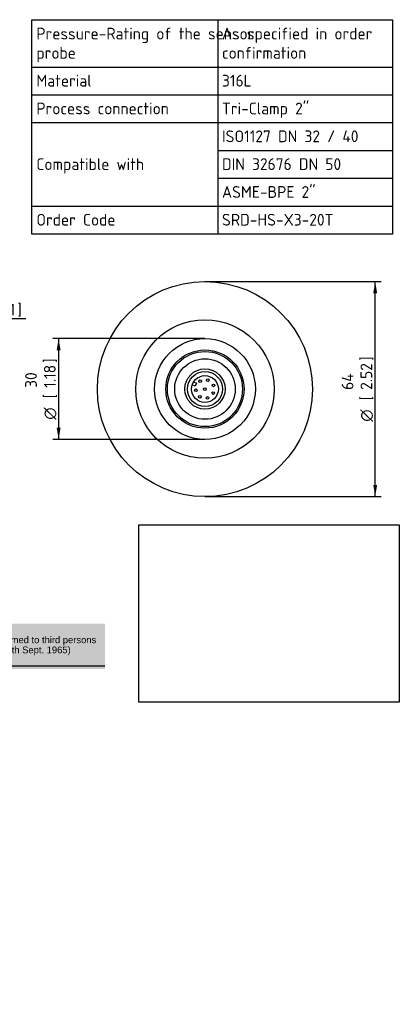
# Model space of a CAD drawing. Header units: millimetres. Extents: x 0 to 296, y -88 to 205.
# Tile 4 of 4: x 183 to 296, y -88 to 205. Entities that reach past the tile are written whole.
import ezdxf
from ezdxf.entities.mleader import LeaderData, LeaderLine
from ezdxf.enums import TextEntityAlignment as Align
from ezdxf.math import Vec2, Vec3

# ---------------------------------------------------------------- set-up
doc = ezdxf.new("R2010")
doc.units = ezdxf.units.MM
doc.layers.add('Default', color=7, linetype='Continuous')
doc.layers.add('SRD-HS-X3-20T', color=7, linetype='Continuous')
doc.styles.add('SEACAD_Solid_Edge_ISO', font='seiso.ttf')
doc.styles.add('SEACAD_Solid_Edge_ISO1_Symbols', font='semeci1.ttf')
doc.dimstyles.new('Rheonics_Publish', dxfattribs={"dimtxt": 3.5, "dimasz": 3.5, "dimexe": 1.75, "dimexo": 0, "dimgap": 0.875, "dimtad": 1, "dimdec": 1, "dimdsep": 46, "dimtxsty": 'SEACAD_Solid_Edge_ISO', "dimblk1": '_SE_FILLED', "dimblk2": '_SE_FILLED', "dimsah": 1, "dimcen": 1.75, "dimazin": 0, "dimtfac": 0.5, "dimtdec": 3, "dimtmove": 0, "dimatfit": 3, "dimfxl": 1, "dimarcsym": 0})
picture_1 = doc.add_image_def('image1.jpg', size_in_pixel=(1363, 928))

# ---------------------------------------------------------------- blocks, each defined once
blk = doc.blocks.new('SE')
at = {"layer": 'Default', "color": 7, "linetype": 'Continuous'}
for p, q in [((241.65, 204.69), (241.65, 190.61)), ((186.33, 190.61), (293.71, 190.61)), ((241.65, 190.61), (241.65, 182.34)), ((186.33, 182.34), (293.71, 182.34)), ((241.65, 182.34), (241.65, 174.06)), ((186.33, 174.06), (293.71, 174.06)), ((241.65, 174.06), (241.65, 165.78)), ((241.65, 165.78), (293.71, 165.78)), ((241.65, 165.78), (241.65, 157.5)), ((241.65, 157.5), (293.71, 157.5)), ((241.65, 157.5), (241.65, 149.23)), ((186.33, 149.23), (293.71, 149.23)), ((241.65, 149.23), (241.65, 140.87))]:
    blk.add_line(p, q, dxfattribs=at)
blk.add_lwpolyline([(186.33, 140.87), (186.33, 204.69), (293.71, 204.69), (293.71, 140.87), (186.33, 140.87)], dxfattribs=at)
at = {"layer": 'Default', "color": 7, "linetype": 'Continuous', "style": 'SEACAD_Solid_Edge_ISO'}
for s, p in [('Pressure-Rating of the sensor', (187.68, 202.31)), ('As specified in order', (242.92, 202.31)), ('probe', (187.68, 196.58)), ('confirmation', (242.92, 196.58)), ('Material', (187.68, 188.3)), ('316L', (242.92, 188.3)), ('Process connection', (187.68, 180.03)), ('Tri-Clamp 2"', (242.92, 180.03)), ('ISO1127 DN 32 / 40', (242.92, 171.75)), ('Compatible with', (187.68, 163.47)), ('DIN 32676 DN 50', (242.92, 163.47)), ('ASME-BPE 2"', (242.92, 155.19)), ('Order Code', (187.68, 146.92)), ('SRD-HS-X3-20T', (242.92, 146.92))]:
    blk.add_text(s, height=3.5, dxfattribs=at).set_placement(p, align=Align.TOP_LEFT)
blk = doc.blocks.new('SE3')
at = {"layer": 'SRD-HS-X3-20T', "color": 7, "linetype": 'Continuous'}
for p, q in [((234.48, 96.95), (235.36, 96.53)), ((234.93, 95.63), (234.05, 96.04)), ((235.36, 96.53), (234.93, 95.63))]:
    blk.add_line(p, q, dxfattribs=at)
for centre, radius in [((237.85, 94.8), 32), ((237.85, 94.8), 20.6), ((237.85, 94.8), 15), ((237.85, 94.8), 11.64), ((237.85, 94.8), 11.18), ((237.85, 94.8), 9), ((237.85, 94.8), 6), ((237.85, 94.8), 5.2), ((237.85, 94.8), 4), ((236.41, 97.14), 0.4), ((238.67, 97.42), 0.4), ((235.13, 94.43), 0.4), ((237.85, 94.8), 0.4), ((240.34, 93.62), 0.4), ((240.37, 95.9), 0.4), ((236.34, 92.5), 0.4), ((238.6, 92.15), 0.4)]:
    blk.add_circle(centre, radius, dxfattribs=at)
blk = doc.blocks.new('DMBLK44')
at = {"layer": 'Default', "linetype": 'Continuous'}
for points in [[(193.73, 106.3), (194.9, 106.3), (194.31, 109.8)], [(193.73, 83.3), (194.31, 79.8), (194.9, 83.3)]]:
    blk.add_hatch(color=7, dxfattribs=at).paths.add_polyline_path(points)
at = {"layer": 'Default', "color": 7, "linetype": 'Continuous'}
for p, q in [((237.85, 109.8), (192.56, 109.8)), ((194.31, 109.8), (194.31, 79.8)), ((237.85, 79.8), (192.56, 79.8))]:
    blk.add_line(p, q, dxfattribs=at)
for s, style, p in [(']', 'SEACAD_Solid_Edge_ISO', (189.94, 102.62)), ('1.18', 'SEACAD_Solid_Edge_ISO', (189.94, 95.15)), ('30', 'SEACAD_Solid_Edge_ISO', (184.34, 95.15)), ('[', 'SEACAD_Solid_Edge_ISO', (189.94, 92.04)), ('O', 'SEACAD_Solid_Edge_ISO1_Symbols', (189.94, 85.7))]:
    blk.add_text(s, height=3.5, rotation=90, dxfattribs=dict(at, style=style)).set_placement(p, align=Align.TOP_LEFT)
blk = doc.blocks.new('_SE_FILLED')
at = {"color": 0}
blk.add_line((0, 0), (-1, 0), dxfattribs=at)
blk.add_solid([(0, 0), (-1, -0.1665), (-1, 0.1665), (0, 0)], dxfattribs=at)
blk = doc.blocks.new('DMBLK45')
at = {"layer": 'Default', "linetype": 'Continuous'}
for points in [[(289.1, 123.3), (288.51, 126.8), (287.93, 123.3)], [(289.1, 66.3), (287.93, 66.3), (288.51, 62.8)]]:
    blk.add_hatch(color=7, dxfattribs=at).paths.add_polyline_path(points)
at = {"layer": 'Default', "color": 7, "linetype": 'Continuous'}
for p, q in [((237.85, 126.8), (290.26, 126.8)), ((288.51, 62.8), (288.51, 126.8)), ((237.85, 62.8), (290.26, 62.8))]:
    blk.add_line(p, q, dxfattribs=at)
for s, style, p in [(']', 'SEACAD_Solid_Edge_ISO', (284.14, 103.22)), ('2.52', 'SEACAD_Solid_Edge_ISO', (284.14, 94.55)), ('64', 'SEACAD_Solid_Edge_ISO', (278.54, 94.55)), ('[', 'SEACAD_Solid_Edge_ISO', (284.14, 91.45)), ('O', 'SEACAD_Solid_Edge_ISO1_Symbols', (284.14, 85.1))]:
    blk.add_text(s, height=3.5, rotation=90, dxfattribs=dict(at, style=style)).set_placement(p, align=Align.TOP_LEFT)
blk = doc.blocks.new('DMBLK50')
at = {"layer": 'Default', "linetype": 'Continuous'}
for points in [[(140.67, 115.2), (140.67, 116.36), (137.17, 115.78)], [(156.66, 115.2), (160.16, 115.78), (156.66, 116.36)]]:
    blk.add_hatch(color=7, dxfattribs=at).paths.add_polyline_path(points)
at = {"layer": 'Default', "color": 7, "linetype": 'Continuous'}
for p, q in [((137.17, 131.54), (137.17, 114.03)), ((160.16, 131.54), (160.16, 114.03)), ((137.17, 115.78), (184.55, 115.78))]:
    blk.add_line(p, q, dxfattribs=at)
for s, style, p in [('23', 'SEACAD_Solid_Edge_ISO', (174.01, 125.75)), ('O', 'SEACAD_Solid_Edge_ISO1_Symbols', (164.56, 120.15)), ('[', 'SEACAD_Solid_Edge_ISO', (170.91, 120.15)), ('0.91', 'SEACAD_Solid_Edge_ISO', (174.01, 120.15)), (']', 'SEACAD_Solid_Edge_ISO', (182.05, 120.15))]:
    blk.add_text(s, height=3.5, dxfattribs=dict(at, style=style)).set_placement(p, align=Align.TOP_LEFT)
blk = doc.blocks.new('_DOT')
at = {"color": 0}
blk.add_line((0, 0), (-1, 0), dxfattribs=at)
at = {"color": 0, "const_width": 0.333}
blk.add_lwpolyline([(-0.1665, 0, 1), (0.1665, 0, 1)], format="xyb", close=True, dxfattribs=at)

msp = doc.modelspace()

# ---------------------------------------------------------------- hatches: boundary and pattern name
at = {"layer": 'Default', "linetype": 'Continuous'}
msp.add_hatch(color=7, dxfattribs=at).paths.add_polyline_path([(208.11, 25.02), (0.23, 25.02), (0.23, 11.56), (208.11, 11.56)])

# ---------------------------------------------------------------- linework, layer by layer
at = {"layer": 'Default', "color": 7, "linetype": 'Continuous'}
msp.add_line((208.11, 12.36), (0.23, 12.36), dxfattribs=at)

# ---------------------------------------------------------------- block references
at = {"layer": 'Default'}
for name in ['SE', 'SE3']:
    msp.add_blockref(name, (0, 0), dxfattribs=at)

# ---------------------------------------------------------------- dimensions: what is measured, and where the dimension line sits
at = {"layer": 'Default', "color": 7, "linetype": 'Continuous'}
for base, p1, p2, angle, text, override, picture, middle in [((137.17, 115.78), (137.17, 131.54), (160.16, 131.54), 0, '\\A1;%%C <> ', {"dimpost": '\\X'}, 'DMBLK50', (163.34, 115.78)), ((288.51, 126.8), (237.85, 62.8), (237.85, 126.8), 90, '\\A1;%%C <>', {"dimpost": '\\X', "dimtolj": 1}, 'DMBLK45', (288.51, 94.8)), ((194.31, 79.8), (237.85, 109.8), (237.85, 79.8), 270, '\\A1;%%C <>', {"dimpost": '\\X', "dimtolj": 1}, 'DMBLK44', (194.31, 94.8))]:
    dim = msp.add_linear_dim(base=base, p1=p1, p2=p2, angle=angle, text=text, dimstyle='Rheonics_Publish', override=override, dxfattribs=at)
    dim.commit()
    dim.dimension.update_dxf_attribs({"geometry": picture, "text_midpoint": middle, "dimtype": 161})

# ---------------------------------------------------------------- pictures from other files: only their frames are drawn
image = msp.add_image(picture_1, insert=(218.17, 1.62), size_in_units=(77.52, 52.78))
image.dxf.flags = 7

# ---------------------------------------------------------------- leaders
ml = msp.add_multileader_mtext('Standard', dxfattribs=at)
ml.set_content('{\\pxsm0.9;\\fArial|b0||i0||c0|p34;\\W1.;This drawing remains property of rheonics. It may be neither copied nor informed to third persons \\Por competitors without our approval. ( 2 § paragraph 1 fig.7 copyright act of 9th Sept. 1965)\\P}', color=256)
ml.set_leader_properties()
ml.set_arrow_properties(name='DOT')
ml.build(insert=Vec2(0, 0))
ml.multileader.update_dxf_attribs({"leader_type": 0, "dogleg_length": 0, "arrow_head_size": 2})
ctx = ml.context
ctx.base_point, ctx.char_height, ctx.arrow_head_size, ctx.landing_gap_size = Vec3(83.63, 19.91), 2, 2, 0.7
ctx.mtext.insert = Vec3(85.63, 21.2)

doc.saveas('drawing.dxf')
